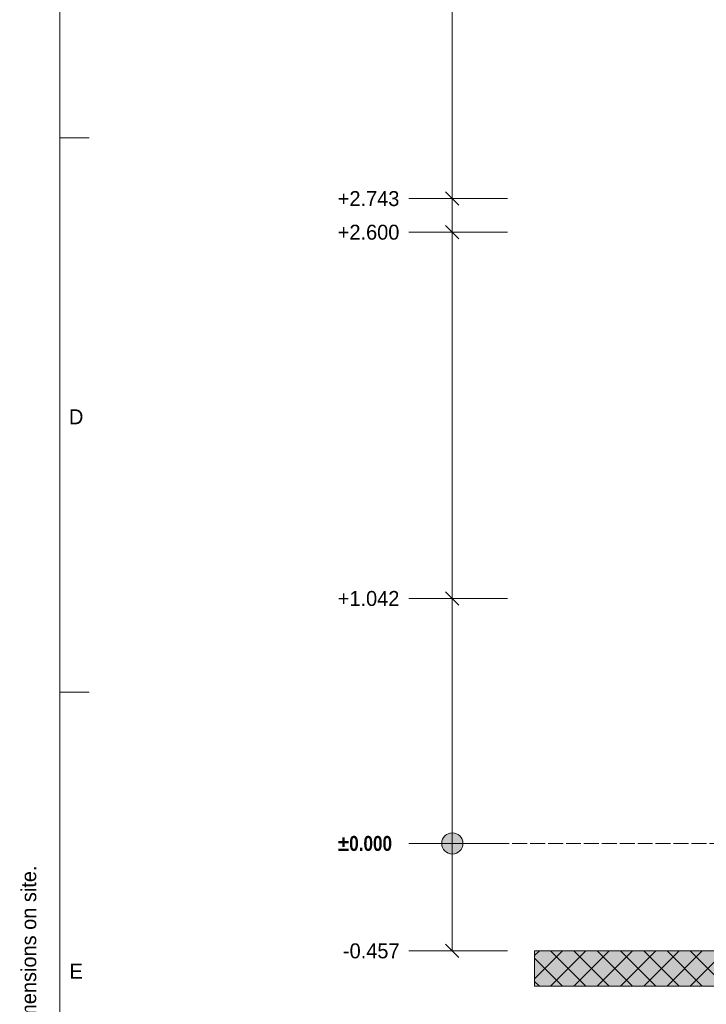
# Model space of a CAD drawing. Header units: millimetres. Extents: x 17 to 413, y 4 to 292.
# Tile 2 of 7: x 17 to 75, y 75 to 159. Entities that reach past the tile are written whole.
import ezdxf
from ezdxf.enums import TextEntityAlignment as Align

# ---------------------------------------------------------------- set-up
doc = ezdxf.new("R2010")
doc.units = ezdxf.units.MM
doc.linetypes.add('DASHED', pattern=[1.524, 1.27, -0.254])
for name, color, linetype in [('FILL-MASONRY_FILL', 7, 'Continuous'), ('FILL-WHITE', 7, 'Continuous'), ('LINE-INK', 7, 'Continuous'), ('LINE-STEEL-DASH', 7, 'DASHED'), ('LINE-TIMBER_DK', 7, 'Continuous'), ('TEXT-INK', 7, 'Continuous'), ('TEXT-STEEL_GREY', 7, 'Continuous')]:
    doc.layers.add(name, color=color, linetype=linetype)
doc.styles.add('OpenSansCondensed-Bold', font='OpenSansCondensed-Bold.ttf')

msp = doc.modelspace()

# ---------------------------------------------------------------- hatches: boundary and pattern name
at = {"layer": 'FILL-MASONRY_FILL', "true_color": 0xe0d9cc}
h = msp.add_hatch(color=254, dxfattribs=at)
h.dxf.hatch_style = 1
h.paths.add_polyline_path([(83.184, 76.315), (60.387, 76.315), (60.387, 76.672), (60.387, 79.315), (229.42, 79.315), (252.217, 79.315), (252.217, 78.959), (252.217, 76.315)])
at = {"layer": 'FILL-WHITE', "true_color": 0xffffff}
h = msp.add_hatch(color=7, dxfattribs=at)
h.dxf.hatch_style = 1
h.paths.add_polyline_path([(54.287, 88.459), (54.256, 88.692), (54.166, 88.909), (54.023, 89.096), (53.837, 89.239), (53.62, 89.329), (53.387, 89.359), (53.154, 89.329), (52.937, 89.239), (52.751, 89.096), (52.608, 88.909), (52.518, 88.692), (52.487, 88.459), (52.518, 88.227), (52.608, 88.009), (52.751, 87.823), (52.937, 87.68), (53.154, 87.59), (53.387, 87.559), (53.62, 87.59), (53.837, 87.68), (54.023, 87.823), (54.166, 88.009), (54.256, 88.227)])

# ---------------------------------------------------------------- linework, layer by layer
at = {"layer": 'LINE-INK', "lineweight": 5}
for p, q in [((53.387, 79.319), (53.387, 189.979)), ((20, 148.5), (22.5, 148.5)), ((50.567, 143.319), (49.687, 143.319)), ((51.887, 143.319), (50.567, 143.319)), ((58.087, 143.319), (51.887, 143.319)), ((53.953, 142.754), (52.821, 143.885)), ((53.953, 139.894), (52.821, 141.025)), ((50.567, 140.459), (49.687, 140.459)), ((51.887, 140.459), (50.567, 140.459)), ((58.087, 140.459), (51.887, 140.459)), ((53.953, 108.734), (52.821, 109.865)), ((50.567, 109.299), (49.687, 109.299)), ((51.887, 109.299), (50.567, 109.299)), ((58.087, 109.299), (51.887, 109.299)), ((20, 101.333), (22.5, 101.333)), ((50.567, 88.459), (49.687, 88.459)), ((51.887, 88.459), (50.567, 88.459)), ((58.087, 88.459), (51.887, 88.459)), ((53.953, 78.754), (52.821, 79.885)), ((50.567, 79.319), (49.687, 79.319)), ((51.887, 79.319), (50.567, 79.319)), ((58.087, 79.319), (51.887, 79.319))]:
    msp.add_line(p, q, dxfattribs=at)
for points in [[(20, 7), (413, 7), (413, 290), (20, 290)], [(83.184, 76.315), (60.387, 76.315), (60.387, 76.672), (60.387, 79.315), (229.42, 79.315), (252.217, 79.315), (252.217, 78.959), (252.217, 76.315)]]:
    msp.add_lwpolyline(points, close=True, dxfattribs=at)
msp.add_circle((53.387, 88.459), 0.9, dxfattribs=at)
at = {"layer": 'LINE-STEEL-DASH', "lineweight": 5}
msp.add_line((52.387, 88.459), (260.217, 88.459), dxfattribs=at)
at = {"layer": 'LINE-TIMBER_DK', "lineweight": 5}
for p, q in [((60.387, 76.936), (62.767, 79.315)), ((60.387, 78.916), (60.787, 79.315)), ((61.747, 76.315), (64.747, 79.315)), ((61.747, 79.315), (64.747, 76.315)), ((63.727, 76.315), (66.727, 79.315)), ((63.727, 79.315), (66.727, 76.315)), ((65.707, 76.315), (68.707, 79.315)), ((65.707, 79.315), (68.707, 76.315)), ((67.687, 76.315), (70.687, 79.315)), ((67.687, 79.315), (70.687, 76.315)), ((69.666, 76.315), (72.666, 79.315)), ((69.666, 79.315), (72.666, 76.315)), ((71.646, 76.315), (74.646, 79.315)), ((71.646, 79.315), (74.646, 76.315)), ((73.626, 76.315), (76.626, 79.315)), ((73.626, 79.315), (76.626, 76.315)), ((60.387, 78.695), (62.767, 76.315)), ((60.387, 76.715), (60.787, 76.315))]:
    msp.add_line(p, q, dxfattribs=at)

# ---------------------------------------------------------------- texts
at = {"layer": 'TEXT-INK'}
for s, p in [('+2.743', (43.644, 142.684)), ('+2.600', (43.644, 139.824)), ('+1.042', (43.644, 108.664)), ('-0.457', (44.086, 78.684))]:
    msp.add_text(s, height=1.27, dxfattribs=at).set_placement(p)
at = {"layer": 'TEXT-INK', "style": 'OpenSansCondensed-Bold'}
msp.add_text('±0.000', height=1.27, dxfattribs=at).set_placement((43.644, 87.824))
at = {"layer": 'TEXT-STEEL_GREY'}
for s, p in [('D', (21.4, 124.117)), ('E', (21.4, 76.95))]:
    msp.add_text(s, height=1.27, dxfattribs=at).set_placement(p, align=Align.CENTER)
msp.add_text('Do not scale. All dimensions in millimetres, levels in metres from GF FFL. Check all dimensions on site.', height=1.27, rotation=90, dxfattribs=at).set_placement((18, 9))

doc.saveas('drawing.dxf')
